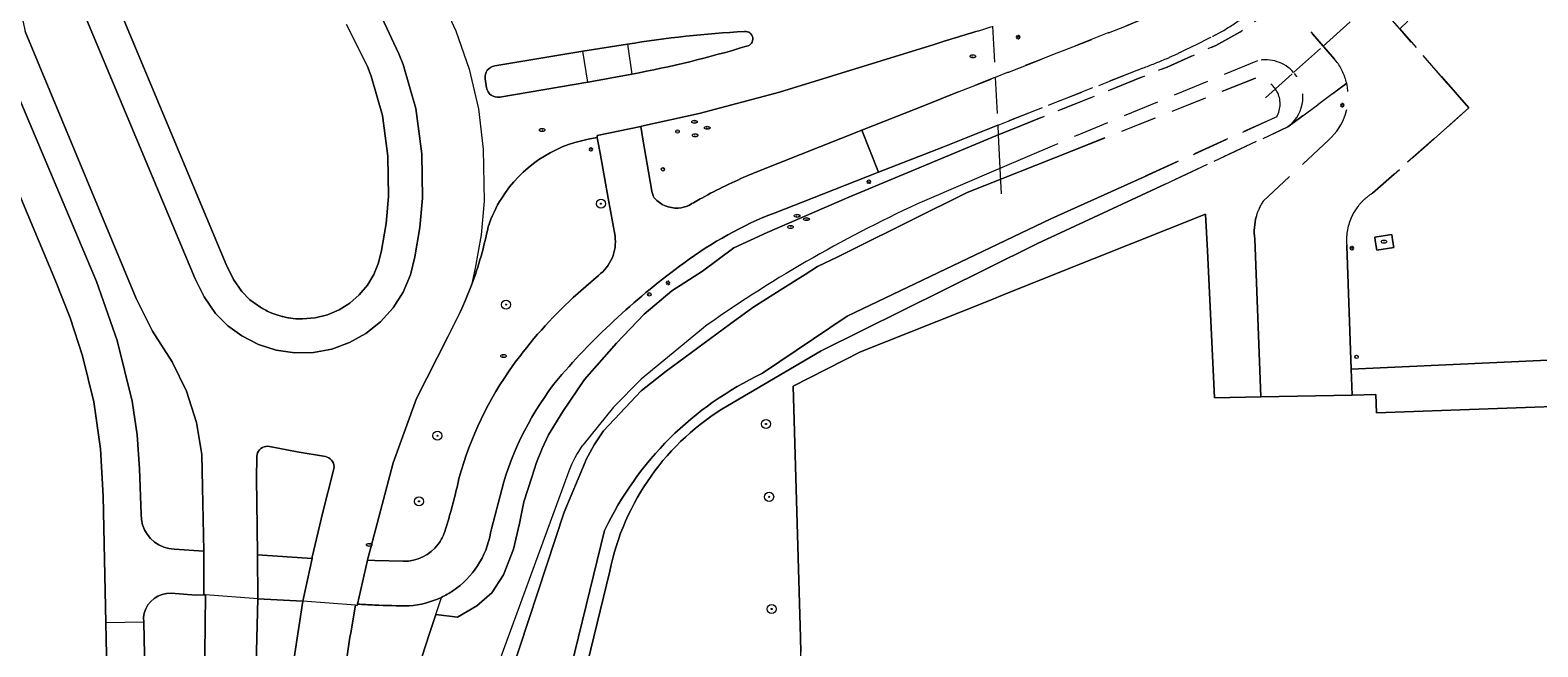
# Model space of a CAD drawing. Header units: metres. Extents: x 92650 to 117222, y 425801 to 461092.
# Tile 42 of 146: x 114826 to 114959, y 426460 to 426515. Entities that reach past the tile are written whole.
import ezdxf
from ezdxf.enums import TextEntityAlignment as Align

# ---------------------------------------------------------------- set-up
doc = ezdxf.new("R2010")
doc.units = ezdxf.units.M
doc.linetypes.add('DASHED', pattern=[19.05, 12.7, -6.35])
doc.layers.get('0').update_dxf_attribs({"color": 253, "linetype": 'CONTINUOUS', "lineweight": 15})
for name, color, linetype, lineweight in [('B-WE-GR-BOOM-S', 253, 'CONTINUOUS', 15), ('B-WE-IE-MEUBILAIR-S', 253, 'CONTINUOUS', 15), ('B-WE-KW-KUNSTWERK_DUIKER-G', 253, 'CONTINUOUS', 15), ('B-WE-OG-BEBOUWING_LAGE TRAFO-GV', 253, 'CONTINUOUS', 15), ('B-WE-OG-TERREIN_BEGROEID-GV', 253, 'CONTINUOUS', 15), ('B-WE-OG-TERREIN_ERF-GV', 253, 'CONTINUOUS', 15), ('B-WE-OG-TERREIN_OEVER-GV', 253, 'CONTINUOUS', 15), ('B-WE-OG-WATER-GV', 253, 'CONTINUOUS', 15), ('B-WE-OG-WEG-GV', 253, 'CONTINUOUS', 15), ('B-WE-VH-GESLOTENVERHARDING-GV', 253, 'CONTINUOUS', 15), ('B-WE-VH-GESLOTENVERHARDING_ASFALT-GV', 253, 'CONTINUOUS', 15), ('B-WE-VH-OPENVERHARDING-GV', 253, 'CONTINUOUS', 15), ('B-WE-VH-OPENVERHARDING_BETONSTRAATSTEEN-GV', 253, 'CONTINUOUS', 15), ('B-WE-VH-OPENVERHARDING_TEGEL-GV', 253, 'CONTINUOUS', 15), ('V-WE-IE-MEUBILAIR-S', 252, 'DASHED', 15), ('V-WE-KW-KUNSTWERK_DUIKER-G', 252, 'DASHED', 15), ('V-WE-OG-TERREIN_BEGROEID-GV', 252, 'DASHED', 15), ('V-WE-OG-TERREIN_OEVER-GV', 252, 'DASHED', 15), ('V-WE-OG-WATER-GV', 252, 'DASHED', 15), ('V-WE-OG-WEG-GV', 252, 'DASHED', 15), ('V-WE-VH-GESLOTENVERHARDING-GV', 252, 'DASHED', 15), ('V-WE-VH-GESLOTENVERHARDING_ASFALT-GV', 252, 'DASHED', 15), ('V-WE-VH-OPENVERHARDING_BETONSTRAATSTEEN-GV', 252, 'DASHED', 15)]:
    doc.layers.add(name, color=color, linetype=linetype, lineweight=lineweight)
doc.styles.add('NLCS-ISO', font='NLCS-ISO.ttf')

# ---------------------------------------------------------------- blocks, each defined once
blk = doc.blocks.new('SIE-MEUBILAIR_PAAL_VERKEERSBORD-SO')
blk.add_circle((0, 0), 0.75)
at = {"style": 'NLCS-ISO'}
blk.add_text('vb', height=0.75, dxfattribs=at).set_placement((0, 0.07), align=Align.MIDDLE_CENTER)
blk = doc.blocks.new('SIE-MEUBILAIR_PAAL_LICHTMAST-SO')
for points in [[(-0.62, 0), (-1, 0)], [(-0.71, 0.71), (-0.44, 0.44)], [(0, 1), (0, 0.62)], [(0.44, 0.44), (0.71, 0.71)], [(1, 0), (0.62, 0)], [(-0.71, -0.71), (-0.44, -0.44)], [(0, -0.62), (0, -1)], [(0.44, -0.44), (0.71, -0.71)]]:
    blk.add_lwpolyline(points)
blk.add_circle((0, 0), 0.5)
blk = doc.blocks.new('SIE-MEUBILAIR_PAAL_AFSLUITPAAL-SO')
blk.add_circle((0, 0), 0.75)
at = {"style": 'NLCS-ISO'}
blk.add_text('af', height=0.75, dxfattribs=at).set_placement((0, 0.05), align=Align.MIDDLE_CENTER)
blk = doc.blocks.new('SIE-MEUBILAIR_PUT_GASPUT-SO')
blk.add_ellipse((0, 0), major_axis=(1.25, 0), ratio=0.54)
at = {"style": 'NLCS-ISO'}
blk.add_text('gas ', height=0.75, dxfattribs=at).set_placement((0.53, 0.16), align=Align.MIDDLE_CENTER)
blk = doc.blocks.new('SIE-MEUBILAIR_PUT_KOLK-SO')
blk.add_ellipse((0, 0), major_axis=(1.25, 0), ratio=0.54)
at = {"style": 'NLCS-ISO'}
blk.add_text('klk', height=0.75, dxfattribs=at).set_placement((0.03, 0), align=Align.MIDDLE_CENTER)
blk = doc.blocks.new('SGR-BOOM_GBKN-SO')
at = {"linetype": 'ByBlock', "lineweight": 18}
h = blk.add_hatch(color=0, dxfattribs=at)
h.dxf.hatch_style = 1
edge = h.paths.add_edge_path()
edge.add_arc((0, 0), 0.25, 0, 360)
at = {"color": 0, "linetype": 'ByBlock', "lineweight": 18}
for radius in [2, 0.25]:
    blk.add_circle((0, 0), radius, dxfattribs=at)
at = {"color": 0, "linetype": 'ByBlock', "lineweight": 18, "style": 'NLCS-ISO'}
blk.add_attdef('SOORT', (2.5, 0), '', height=1.5, dxfattribs=at)
blk = doc.blocks.new('SIE-MEUBILAIR_PUT_RIOOLPUT-SO')
blk.add_ellipse((0, 0), major_axis=(1.25, 0), ratio=0.54)
at = {"style": 'NLCS-ISO'}
blk.add_text('ri', height=0.75, dxfattribs=at).set_placement((-0.04, 0.07), align=Align.MIDDLE_CENTER)

msp = doc.modelspace()

# ---------------------------------------------------------------- linework, layer by layer
at = {"layer": 'B-WE-KW-KUNSTWERK_DUIKER-G', "transparency": 33554687, "flags": 128}
for points in [[(114911.214, 426506.43), (114911.215, 426506.407)], [(114911.215, 426506.407), (114911.258, 426505.575)], [(114911.258, 426505.575), (114911.412, 426502.61)], [(114911.412, 426502.61), (114911.527, 426500.384)]]:
    msp.add_lwpolyline(points, dxfattribs=at)
at = {"layer": 'B-WE-OG-BEBOUWING_LAGE TRAFO-GV', "transparency": 33554687, "flags": 128}
msp.add_lwpolyline([(114946.08, 426495.643), (114945.972, 426496.328), (114945.898, 426496.8), (114944.403, 426496.565), (114944.449, 426496.271), (114944.585, 426495.408)], close=True, dxfattribs=at)
at = {"layer": 'B-WE-OG-TERREIN_BEGROEID-GV', "transparency": 33554687, "flags": 128}
for points in [[(114833.816, 426516.796), (114843.292, 426494.143), (114843.939, 426492.825), (114844.658, 426491.772), (114845.382, 426491.053), (114846.333, 426490.359), (114846.396, 426490.323), (114846.479, 426490.275), (114846.535, 426490.243), (114846.774, 426490.116), (114846.911, 426490.049), (114847.117, 426489.954), (114847.305, 426489.875), (114847.409, 426489.834), (114847.655, 426489.744), (114847.826, 426489.686), (114848.039, 426489.623), (114848.186, 426489.584), (114848.271, 426489.563), (114848.612, 426489.487), (114848.716, 426489.467), (114848.781, 426489.455), (114848.998, 426489.422), (114849.195, 426489.398), (114849.423, 426489.376), (114849.617, 426489.365), (114849.777, 426489.358), (114850.02, 426489.356), (114851.127, 426489.452), (114852.204, 426489.721), (114853.227, 426490.154), (114854.169, 426490.743), (114855.007, 426491.472), (114855.72, 426492.323), (114856.292, 426493.275), (114856.707, 426494.306), (114856.956, 426495.388), (114857.374, 426497.751), (114857.59, 426500.141), (114857.536, 426503.689), (114857.043, 426507.263), (114856.05, 426510.732), (114855.724, 426511.579), (114853.899, 426515.286)], [(114824.111, 426511.094), (114831.876, 426492.641), (114833.711, 426487.458), (114835.011, 426482.115), (114835.446, 426479.151), (114835.675, 426476.164), (114835.821, 426472.169), (114835.843, 426471.701), (114835.938, 426471.242), (114836.104, 426470.803), (114836.336, 426470.397), (114836.63, 426470.031), (114836.977, 426469.716), (114837.37, 426469.46), (114837.797, 426469.269), (114838.25, 426469.146), (114838.716, 426469.097), (114841.318, 426468.921), (114841.222, 426474.534), (114841.147, 426477.411), (114840.666, 426480.248), (114839.788, 426482.989), (114838.531, 426485.578), (114836.806, 426488.293), (114835.362, 426491.168), (114825.609, 426514.672)], [(114950.268, 426510.707), (114952.7, 426507.93), (114948.511, 426504.229)], [(114835.073, 426343.766), (114834.807, 426354.542), (114834.772, 426358.992), (114834.146, 426393.11), (114832.689, 426462.588), (114832.455, 426473.763), (114832.239, 426477.933), (114831.632, 426482.065), (114830.641, 426486.122), (114829.55, 426489.455), (114828.267, 426492.718), (114821.272, 426509.317)], [(114877.527, 426496.652), (114876.919, 426500), (114876.204, 426503.943), (114875.981, 426505.171), (114875.947, 426505.34), (114875.16, 426505.174)], [(114925.951, 426501.231), (114918.816, 426497.905), (114914.705, 426495.988), (114910.166, 426493.742), (114895.664, 426486.563), (114887.42, 426481.711)], [(114893.211, 426483.431), (114899.136, 426486.464), (114910.277, 426490.906), (114912.141, 426491.649), (114919.711, 426494.667), (114929.516, 426498.577), (114929.671, 426495.351), (114930.293, 426482.411), (114934.368, 426482.493), (114933.844, 426496.401)], [(114941.941, 426495.854), (114941.947, 426495.794), (114942.342, 426484.945), (114967.976, 426486.111), (114967.912, 426487.388), (114967.68, 426489.009), (114967.349, 426493.981), (114967.226, 426497.379), (114967.232, 426497.522)], [(114873.849, 426491.235), (114876.06, 426493.189)], [(114864.893, 426492.337), (114864.337, 426490.938), (114863.932, 426490.02), (114862.804, 426487.781), (114860.045, 426482.34), (114857.986, 426476.697), (114856.024, 426469.227), (114855.737, 426468.138), (114855.734, 426468.125), (114855.731, 426468.111)], [(114972.254, 426411.18), (114972.576, 426411.486), (114970.631, 426412.705), (114967.463, 426412.636), (114967.524, 426411.324), (114919.089, 426383.246), (114896.438, 426382.251), (114895.824, 426400.562), (114893.997, 426456.343), (114893.89, 426460.016), (114893.853, 426461.302), (114893.211, 426483.431)], [(114862.506, 426470.554), (114862.628, 426470.937)], [(114861.966, 426469.531), (114862.06, 426469.663)], [(114855.731, 426468.111), (114856.372, 426468.093), (114858.883, 426468.021)], [(114877.056, 426467.15), (114873.983, 426454.504), (114871.985, 426446.282)], [(114841.393, 426457.295), (114841.471, 426465.079), (114841.34, 426465.08), (114840.634, 426465.037), (114838.45, 426465.199), (114838.052, 426465.188), (114837.661, 426465.109), (114837.29, 426464.963), (114836.95, 426464.755), (114836.651, 426464.492), (114836.402, 426464.181), (114836.211, 426463.831), (114836.083, 426463.453), (114836.022, 426463.059), (114836.031, 426462.661), (114838.076, 426364.398)]]:
    msp.add_lwpolyline(points, dxfattribs=at)
at = {"layer": 'B-WE-OG-TERREIN_BEGROEID-GV', "transparency": 33554687}
for points in [[(114875.16, 426505.174, 0.2093588), (114867.547, 426500)], [(114867.547, 426500, 0.0609938), (114866.359, 426497.471)], [(114933.844, 426496.401, -0.1024644), (114933.983, 426498.398, -0.1024644)], [(114866.359, 426497.471, -0.0402202), (114864.893, 426492.337)], [(114876.06, 426493.189, 0.2710713), (114877.527, 426496.652)], [(114868.533, 426485.258, -0.0498541), (114873.849, 426491.235)], [(114863.804, 426475.405, -0.0869658), (114868.533, 426485.258)], [(114887.42, 426481.711, 0.2112367), (114877.056, 426467.15)], [(114862.628, 426470.937, 0.0230908), (114863.804, 426475.405)], [(114862.06, 426469.663, 0.0659838), (114862.506, 426470.554)], [(114858.883, 426468.021, 0.2419133), (114861.966, 426469.531)]]:
    msp.add_lwpolyline(points, format="xyb", dxfattribs=at)
at = {"layer": 'B-WE-OG-TERREIN_BEGROEID-GV', "transparency": 33554687, "flags": 128}
msp.add_lwpolyline([(114944.403, 426496.565), (114945.898, 426496.8), (114945.972, 426496.328), (114946.08, 426495.643), (114944.585, 426495.408), (114944.449, 426496.271)], close=True, dxfattribs=at)
at = {"layer": 'B-WE-OG-TERREIN_ERF-GV', "transparency": 33554687, "flags": 128}
msp.add_lwpolyline([(114965.762, 426448.971), (114964.23, 426481.795), (114944.569, 426481.092), (114944.493, 426482.698), (114942.425, 426482.656), (114934.368, 426482.493), (114930.293, 426482.411), (114929.671, 426495.351), (114929.516, 426498.577), (114919.711, 426494.667), (114912.141, 426491.649), (114910.277, 426490.906), (114899.136, 426486.464), (114893.211, 426483.431), (114893.853, 426461.302), (114893.89, 426460.016)], dxfattribs=at)
at = {"layer": 'B-WE-OG-TERREIN_OEVER-GV', "transparency": 33554687, "flags": 128}
for points in [[(114912.372, 426506.022), (114911.258, 426505.575), (114911.11, 426505.516), (114911.046, 426505.49), (114898.096, 426500.075), (114890.922, 426496.962), (114887.989, 426495.608), (114885.236, 426493.578), (114882.529, 426491.818), (114880.092, 426489.787), (114877.656, 426487.233), (114874.848, 426484.024), (114872.923, 426481.217), (114871.669, 426479.154), (114871.115, 426477.938), (114870.615, 426476.715), (114870.195, 426475.431), (114869.482, 426473.251), (114869.123, 426471.342), (114868.574, 426469.1), (114867.705, 426466.821), (114866.673, 426465.246), (114865.364, 426464.09), (114863.65, 426463.088), (114861.747, 426463.338), (114861.195, 426461.653), (114859.481, 426456.41)], [(114916.213, 426504.667), (114911.412, 426502.61), (114911.242, 426502.537), (114904.782, 426499.769)], [(114867.59, 426455.759), (114873.054, 426472.334), (114874.891, 426476.757), (114874.978, 426476.975), (114875.698, 426478.272), (114876.522, 426479.51), (114878.414, 426481.525), (114879.819, 426483.02), (114882.018, 426484.753), (114887.592, 426488.858), (114889.649, 426490.373), (114892.052, 426491.888), (114894.249, 426493.273), (114895.346, 426493.965), (114897.066, 426494.804), (114898.498, 426495.502), (114908.511, 426500.493), (114917.713, 426504.137)], [(114887.42, 426481.711), (114895.664, 426486.563), (114910.166, 426493.742), (114914.705, 426495.988), (114918.816, 426497.905), (114925.951, 426501.231)], [(114924.1, 426501.884), (114915.896, 426498.173), (114897.963, 426489.6), (114890.501, 426484.571)], [(114885.643, 426488.832), (114879.82, 426484.063), (114877.383, 426481.594), (114874.698, 426478.231)], [(114866.176, 426456.037), (114873.495, 426475.978)], [(114876.603, 426470.741), (114872.699, 426454.756), (114873.983, 426454.504), (114877.056, 426467.15)]]:
    msp.add_lwpolyline(points, dxfattribs=at)
at = {"layer": 'B-WE-OG-TERREIN_OEVER-GV', "transparency": 33554687}
for points in [[(114904.782, 426499.769, 0.0469669), (114885.643, 426488.832)], [(114890.501, 426484.571, 0.1726775), (114876.603, 426470.741)], [(114877.056, 426467.15, -0.2112367), (114887.42, 426481.711)], [(114873.495, 426475.978, -0.0699005), (114874.698, 426478.231)]]:
    msp.add_lwpolyline(points, format="xyb", dxfattribs=at)
at = {"layer": 'B-WE-OG-WATER-GV', "transparency": 33554687, "flags": 128}
for points in [[(114917.713, 426504.137), (114908.511, 426500.493), (114898.498, 426495.502), (114897.066, 426494.804), (114895.346, 426493.965), (114894.249, 426493.273), (114892.052, 426491.888), (114889.649, 426490.373), (114887.592, 426488.858), (114882.018, 426484.753), (114879.819, 426483.02), (114878.414, 426481.525), (114876.522, 426479.51), (114875.698, 426478.272), (114874.978, 426476.975), (114874.891, 426476.757), (114873.054, 426472.334), (114867.59, 426455.759)], [(114890.501, 426484.571), (114897.963, 426489.6), (114915.896, 426498.173), (114924.1, 426501.884)], [(114867.59, 426455.759), (114872.699, 426454.756), (114876.603, 426470.741)]]:
    msp.add_lwpolyline(points, dxfattribs=at)
at = {"layer": 'B-WE-OG-WATER-GV', "transparency": 33554687}
msp.add_lwpolyline([(114876.603, 426470.741, -0.1726775), (114890.501, 426484.571)], format="xyb", dxfattribs=at)
at = {"layer": 'B-WE-OG-WEG-GV', "transparency": 33554687}
for points in [[(114909.281, 426514.655, -0.0036876), (114906.576, 426513.836)], [(114885.163, 426500, -0.0266567), (114889.419, 426502.061)], [(114889.419, 426502.061, -0.0052233), (114890.142, 426502.357)], [(114880.737, 426500.785, 0.0820984), (114880.972, 426500.015)], [(114880.985, 426500, 0.2289934), (114883.097, 426499.121)], [(114884.014, 426499.343, -0.0077781), (114885.163, 426500)], [(114883.097, 426499.121, 0.0902081), (114884.014, 426499.343)], [(114891.612, 426498.709, 0.0690337), (114883.583, 426494.269)], [(114883.583, 426494.269, 0.058341), (114872.547, 426484.119)], [(114872.547, 426484.119, 0.1026346), (114867.553, 426474.354)], [(114866.571, 426470.522, -0.2032271), (114863.249, 426465.418)], [(114863.249, 426465.418, -0.0375542), (114862.239, 426464.842)], [(114856.338, 426464.163, -0.0060385), (114854.843, 426464.25)], [(114859.394, 426464.103, -0.0124683), (114856.338, 426464.163)], [(114862.239, 426464.842, -0.0951357), (114859.394, 426464.103)]]:
    msp.add_lwpolyline(points, format="xyb", dxfattribs=at)
at = {"layer": 'B-WE-OG-WEG-GV', "transparency": 33554687, "flags": 128}
for points in [[(114906.576, 426513.836), (114905.617, 426513.522), (114892.002, 426509.337), (114884.922, 426507.438), (114879.846, 426506.317), (114879.785, 426506.304), (114879.979, 426505.18), (114880.737, 426500.785)], [(114890.142, 426502.357), (114899.245, 426505.967), (114904.911, 426508.214), (114907.686, 426509.313)], [(114861.747, 426463.338), (114863.65, 426463.088), (114865.364, 426464.09), (114866.673, 426465.246), (114867.705, 426466.821), (114868.574, 426469.1), (114869.123, 426471.342), (114869.482, 426473.251), (114870.195, 426475.431), (114870.615, 426476.715), (114871.115, 426477.938), (114871.669, 426479.154), (114872.923, 426481.217), (114874.848, 426484.024), (114877.656, 426487.233), (114880.092, 426489.787), (114882.529, 426491.818), (114885.236, 426493.578), (114887.989, 426495.608), (114890.922, 426496.962), (114898.096, 426500.075), (114911.046, 426505.49), (114911.11, 426505.516), (114911.258, 426505.575), (114912.372, 426506.022)], [(114911.246, 426506.419), (114911.215, 426506.407), (114911.073, 426506.351), (114906.383, 426504.495), (114900.71, 426502.273), (114894.908, 426500), (114891.612, 426498.709)], [(114880.972, 426500.015), (114880.985, 426500)], [(114867.553, 426474.354), (114866.664, 426470.886), (114866.571, 426470.522)], [(114854.843, 426464.25), (114854.816, 426464.134), (114854.687, 426464.162), (114854.253, 426461.733), (114854.183, 426461.342), (114853.683, 426457.846), (114853.031, 426451.985), (114852.749, 426446.96), (114852.537, 426441.638), (114852.473, 426435.885), (114852.484, 426430.052), (114852.58, 426424.826), (114852.688, 426419.189), (114852.898, 426408.786), (114853.159, 426395.816), (114853.866, 426360.792), (114853.87, 426359.108), (114853.899, 426357.642), (114853.997, 426354.408), (114854.226, 426344.232), (114854.226, 426344.22), (114854.544, 426329.965), (114854.812, 426317.97), (114857.389, 426318.037)], [(114856.786, 426367.793), (114856.164, 426394.38), (114855.449, 426424.932), (114855.293, 426431.615), (114855.189, 426436.027), (114855.389, 426437.97), (114855.554, 426439.577), (114856.506, 426444.51), (114858.248, 426451.612), (114859.481, 426456.41), (114861.195, 426461.653), (114861.747, 426463.338), (114862.239, 426464.842)]]:
    msp.add_lwpolyline(points, dxfattribs=at)
msp.add_lwpolyline([(114944.569, 426481.092), (114964.23, 426481.795), (114965.762, 426448.971), (114967.29, 426416.32), (114967.302, 426416.061), (114970.18, 426416.093), (114971.237, 426417.285), (114969.764, 426450.57), (114967.976, 426486.111), (114942.342, 426484.945), (114942.425, 426482.656), (114944.493, 426482.698)], close=True, dxfattribs=at)
at = {"layer": 'B-WE-VH-GESLOTENVERHARDING-GV', "transparency": 33554687, "flags": 128}
for points in [[(114860.064, 426521.286), (114861.955, 426518.099), (114863.517, 426514.738), (114864.686, 426511.35), (114865.492, 426507.854), (114865.924, 426504.294), (114865.991, 426499.741), (114865.727, 426496.768), (114865.223, 426493.826), (114864.893, 426492.337)], [(114825.152, 426516.851), (114825.193, 426516.536), (114825.609, 426514.672), (114835.362, 426491.168), (114836.806, 426488.293), (114838.531, 426485.578), (114839.788, 426482.989), (114840.666, 426480.248), (114841.147, 426477.411), (114841.222, 426474.534), (114841.318, 426468.921), (114841.34, 426465.08), (114841.471, 426465.079)], [(114857, 426515.893), (114858.504, 426512.705), (114858.868, 426511.76), (114859.976, 426507.891), (114860.528, 426503.905), (114860.587, 426500), (114860.354, 426497.405), (114859.907, 426494.838), (114859.515, 426493.237), (114858.867, 426491.722), (114857.98, 426490.333), (114856.879, 426489.106), (114855.593, 426488.076), (114854.155, 426487.27), (114852.606, 426486.709), (114850.985, 426486.408), (114849.338, 426486.375), (114847.707, 426486.612), (114846.136, 426487.111), (114844.668, 426487.86), (114843.429, 426488.764), (114842.341, 426489.845), (114841.341, 426491.31), (114840.559, 426492.901), (114831.036, 426515.667)], [(114866.929, 426511.647), (114874.688, 426512.92), (114878.609, 426513.548)], [(114875.16, 426505.174), (114875.947, 426505.34), (114875.941, 426505.507), (114879.785, 426506.304), (114879.846, 426506.317), (114884.922, 426507.438), (114892.002, 426509.337), (114905.617, 426513.522), (114906.576, 426513.836)], [(114866.219, 426509.704), (114866.093, 426510.512)], [(114879.016, 426510.913), (114878.997, 426510.909), (114875.163, 426510.2), (114875.141, 426510.196), (114867.37, 426508.898)], [(114854.687, 426464.162), (114854.816, 426464.134), (114854.843, 426464.25), (114855.731, 426468.111), (114855.734, 426468.125), (114855.737, 426468.138), (114856.024, 426469.227), (114857.986, 426476.697), (114860.045, 426482.34), (114862.804, 426487.781), (114863.932, 426490.02), (114864.337, 426490.938), (114864.893, 426492.337)], [(114846.075, 426464.72), (114846.052, 426468.601), (114846.052, 426468.674), (114846.006, 426473.233), (114845.952, 426475.256), (114845.992, 426477.266), (114846.013, 426477.423), (114846.061, 426477.575), (114846.135, 426477.716), (114846.231, 426477.842), (114846.348, 426477.95), (114846.481, 426478.036), (114846.628, 426478.098), (114846.783, 426478.134), (114846.941, 426478.143), (114847.099, 426478.125), (114849.557, 426477.648), (114852.027, 426477.236), (114852.179, 426477.193), (114852.322, 426477.126), (114852.452, 426477.035), (114852.564, 426476.924), (114852.657, 426476.796), (114852.727, 426476.654), (114852.772, 426476.502), (114852.791, 426476.345), (114852.783, 426476.187), (114852.749, 426476.032), (114851.765, 426472.221), (114850.873, 426468.39), (114850.849, 426468.276), (114850.051, 426464.515)], [(114853.683, 426457.846), (114854.183, 426461.342), (114854.253, 426461.733), (114854.687, 426464.162), (114850.051, 426464.515), (114848.888, 426457.036)]]:
    msp.add_lwpolyline(points, dxfattribs=at)
at = {"layer": 'B-WE-VH-GESLOTENVERHARDING-GV', "transparency": 33554687}
for points in [[(114878.609, 426513.548, -0.0279675), (114888.925, 426514.666)], [(114888.925, 426514.666, -0.9852638), (114889.11, 426513.374)], [(114906.576, 426513.836, 0.0036876), (114909.281, 426514.655, 0.0036876)], [(114889.11, 426513.374, -0.027033), (114879.016, 426510.913)], [(114866.093, 426510.512, -0.4084885), (114866.929, 426511.647)], [(114867.37, 426508.898, -0.4165695), (114866.219, 426509.704)], [(114867.547, 426500, -0.2093588), (114875.16, 426505.174)], [(114866.359, 426497.471, -0.0609938), (114867.547, 426500)], [(114864.893, 426492.337, 0.0402202), (114866.359, 426497.471)]]:
    msp.add_lwpolyline(points, format="xyb", dxfattribs=at)
at = {"layer": 'B-WE-VH-GESLOTENVERHARDING-GV', "transparency": 33554687, "flags": 128}
msp.add_lwpolyline([(114846.075, 426464.72), (114841.471, 426465.079), (114841.393, 426457.295), (114841.167, 426450.306), (114840.536, 426436.805), (114840.052, 426421.637), (114840.13, 426410.839), (114841.195, 426359.597), (114841.514, 426351.125), (114841.584, 426337.88), (114842.078, 426316.743), (114849.332, 426316.813), (114848.507, 426360.287), (114847.873, 426383.477), (114844.841, 426416.372), (114844.682, 426418.872), (114844.629, 426421.377), (114844.912, 426430.253), (114845.65, 426447.365)], close=True, dxfattribs=at)
at = {"layer": 'B-WE-VH-GESLOTENVERHARDING_ASFALT-GV', "transparency": 33554687, "flags": 128}
msp.add_lwpolyline([(114907.686, 426509.313), (114904.911, 426508.214), (114899.245, 426505.967), (114900.71, 426502.273), (114906.383, 426504.495), (114911.073, 426506.351), (114911.215, 426506.407), (114911.246, 426506.419)], dxfattribs=at)
at = {"layer": 'B-WE-VH-OPENVERHARDING-GV', "transparency": 33554687, "flags": 128}
for points in [[(114853.899, 426515.286), (114855.724, 426511.579), (114856.05, 426510.732), (114857.043, 426507.263), (114857.536, 426503.689), (114857.59, 426500.141), (114857.374, 426497.751), (114856.956, 426495.388), (114856.707, 426494.306), (114856.292, 426493.275), (114855.72, 426492.323), (114855.007, 426491.472), (114854.169, 426490.743), (114853.227, 426490.154), (114852.204, 426489.721), (114851.127, 426489.452), (114850.02, 426489.356), (114849.777, 426489.358), (114849.617, 426489.365), (114849.423, 426489.376), (114849.195, 426489.398), (114848.998, 426489.422), (114848.781, 426489.455), (114848.716, 426489.467), (114848.612, 426489.487), (114848.271, 426489.563), (114848.186, 426489.584), (114848.039, 426489.623), (114847.826, 426489.686), (114847.655, 426489.744), (114847.409, 426489.834), (114847.305, 426489.875), (114847.117, 426489.954), (114846.911, 426490.049), (114846.774, 426490.116), (114846.535, 426490.243), (114846.479, 426490.275), (114846.396, 426490.323), (114846.333, 426490.359), (114845.382, 426491.053), (114844.658, 426491.772), (114843.939, 426492.825), (114843.292, 426494.143), (114833.816, 426516.796)], [(114831.036, 426515.667), (114840.559, 426492.901), (114841.341, 426491.31), (114842.341, 426489.845), (114843.429, 426488.764), (114844.668, 426487.86), (114846.136, 426487.111), (114847.707, 426486.612), (114849.338, 426486.375), (114850.985, 426486.408), (114852.606, 426486.709), (114854.155, 426487.27), (114855.593, 426488.076), (114856.879, 426489.106), (114857.98, 426490.333), (114858.867, 426491.722), (114859.515, 426493.237), (114859.907, 426494.838), (114860.354, 426497.405), (114860.587, 426500), (114860.528, 426503.905), (114859.976, 426507.891), (114858.868, 426511.76), (114858.504, 426512.705), (114857, 426515.893)]]:
    msp.add_lwpolyline(points, dxfattribs=at)
at = {"layer": 'B-WE-VH-OPENVERHARDING_BETONSTRAATSTEEN-GV', "transparency": 33554687}
for points in [[(114888.925, 426514.666, 0.0279675), (114878.609, 426513.548)], [(114889.11, 426513.374, 0.9852638), (114888.925, 426514.666)], [(114879.016, 426510.913, 0.027033), (114889.11, 426513.374)], [(114866.929, 426511.647, 0.4084885), (114866.093, 426510.512)], [(114866.219, 426509.704, 0.4165695), (114867.37, 426508.898)], [(114933.983, 426498.398, 0.1024644), (114933.844, 426496.401)]]:
    msp.add_lwpolyline(points, format="xyb", dxfattribs=at)
at = {"layer": 'B-WE-VH-OPENVERHARDING_BETONSTRAATSTEEN-GV', "transparency": 33554687, "flags": 128}
for points in [[(114867.37, 426508.898), (114875.141, 426510.196), (114874.688, 426512.92), (114866.929, 426511.647)], [(114878.609, 426513.548), (114874.688, 426512.92)], [(114878.609, 426513.548), (114878.997, 426510.909)], [(114866.093, 426510.512), (114866.219, 426509.704)], [(114875.141, 426510.196), (114875.163, 426510.2), (114878.997, 426510.909)], [(114878.997, 426510.909), (114879.016, 426510.913)], [(114948.511, 426504.229), (114952.7, 426507.93), (114950.268, 426510.707)], [(114933.844, 426496.401), (114934.368, 426482.493), (114942.425, 426482.656), (114942.342, 426484.945), (114941.947, 426495.794), (114941.941, 426495.854)]]:
    msp.add_lwpolyline(points, dxfattribs=at)
for points in [[(114852.564, 426476.924), (114852.452, 426477.035), (114852.322, 426477.126), (114852.179, 426477.193), (114852.027, 426477.236), (114849.557, 426477.648), (114847.099, 426478.125), (114846.941, 426478.143), (114846.783, 426478.134), (114846.628, 426478.098), (114846.481, 426478.036), (114846.348, 426477.95), (114846.231, 426477.842), (114846.135, 426477.716), (114846.061, 426477.575), (114846.013, 426477.423), (114845.992, 426477.266), (114845.952, 426475.256), (114846.006, 426473.233), (114846.052, 426468.674), (114846.052, 426468.601), (114850.849, 426468.276), (114850.873, 426468.39), (114851.765, 426472.221), (114852.749, 426476.032), (114852.783, 426476.187), (114852.791, 426476.345), (114852.772, 426476.502), (114852.727, 426476.654), (114852.657, 426476.796)], [(114850.051, 426464.515), (114846.075, 426464.72), (114845.65, 426447.365), (114844.912, 426430.253), (114844.629, 426421.377), (114844.682, 426418.872), (114844.841, 426416.372), (114847.873, 426383.477), (114848.507, 426360.287), (114849.332, 426316.813), (114849.787, 426316.827), (114850.252, 426316.841), (114849.431, 426360.374), (114847.884, 426427.512), (114847.931, 426442.484), (114848.224, 426449.497), (114848.888, 426457.036)]]:
    msp.add_lwpolyline(points, close=True, dxfattribs=at)
at = {"layer": 'B-WE-VH-OPENVERHARDING_TEGEL-GV', "transparency": 33554687, "flags": 128}
for points in [[(114815.173, 426517.523), (114815.405, 426517.327), (114815.709, 426517.063), (114816, 426516.799), (114818.107, 426514.564), (114819.876, 426512.053), (114821.272, 426509.317), (114828.267, 426492.718), (114829.55, 426489.455), (114830.641, 426486.122), (114831.632, 426482.065), (114832.239, 426477.933), (114832.455, 426473.763), (114832.689, 426462.588)], [(114836.031, 426462.661), (114836.022, 426463.059), (114836.083, 426463.453), (114836.211, 426463.831), (114836.402, 426464.181), (114836.651, 426464.492), (114836.95, 426464.755), (114837.29, 426464.963), (114837.661, 426465.109), (114838.052, 426465.188), (114838.45, 426465.199), (114840.634, 426465.037), (114841.34, 426465.08), (114841.318, 426468.921), (114838.716, 426469.097), (114838.25, 426469.146), (114837.797, 426469.269), (114837.37, 426469.46), (114836.977, 426469.716), (114836.63, 426470.031), (114836.336, 426470.397), (114836.104, 426470.803), (114835.938, 426471.242), (114835.843, 426471.701), (114835.821, 426472.169), (114835.675, 426476.164), (114835.446, 426479.151), (114835.011, 426482.115), (114833.711, 426487.458), (114831.876, 426492.641), (114824.111, 426511.094)], [(114880.737, 426500.785), (114879.979, 426505.18), (114879.785, 426506.304), (114875.941, 426505.507), (114875.947, 426505.34), (114875.981, 426505.171), (114876.204, 426503.943), (114876.919, 426500), (114877.527, 426496.652)], [(114891.612, 426498.709), (114894.908, 426500), (114900.71, 426502.273), (114899.245, 426505.967), (114890.142, 426502.357)], [(114880.985, 426500), (114880.972, 426500.015)], [(114876.06, 426493.189), (114873.849, 426491.235)], [(114866.571, 426470.522), (114866.664, 426470.886), (114867.553, 426474.354)], [(114862.628, 426470.937), (114862.506, 426470.554)], [(114862.06, 426469.663), (114861.966, 426469.531)], [(114858.883, 426468.021), (114856.372, 426468.093), (114855.731, 426468.111), (114854.843, 426464.25)]]:
    msp.add_lwpolyline(points, dxfattribs=at)
at = {"layer": 'B-WE-VH-OPENVERHARDING_TEGEL-GV', "transparency": 33554687}
for points in [[(114889.419, 426502.061, 0.0266567), (114885.163, 426500)], [(114890.142, 426502.357, 0.0052233), (114889.419, 426502.061)], [(114880.972, 426500.015, -0.0820984), (114880.737, 426500.785)], [(114883.097, 426499.121, -0.2289934), (114880.985, 426500)], [(114885.163, 426500, 0.0077781), (114884.014, 426499.343)], [(114884.014, 426499.343, -0.0902081), (114883.097, 426499.121)], [(114883.583, 426494.269, -0.0690337), (114891.612, 426498.709)], [(114877.527, 426496.652, -0.2710713), (114876.06, 426493.189)], [(114872.547, 426484.119, -0.058341), (114883.583, 426494.269)], [(114873.849, 426491.235, 0.0498541), (114868.533, 426485.258)], [(114868.533, 426485.258, 0.0869658), (114863.804, 426475.405)], [(114867.553, 426474.354, -0.1026346), (114872.547, 426484.119)], [(114863.804, 426475.405, -0.0230908), (114862.628, 426470.937)], [(114862.506, 426470.554, -0.0659838), (114862.06, 426469.663)], [(114863.249, 426465.418, 0.2032271), (114866.571, 426470.522)], [(114861.966, 426469.531, -0.2419133), (114858.883, 426468.021)], [(114862.239, 426464.842, 0.0375542), (114863.249, 426465.418)], [(114854.843, 426464.25, 0.0060385), (114856.338, 426464.163)], [(114856.338, 426464.163, 0.0124683), (114859.394, 426464.103)], [(114859.394, 426464.103, 0.0951357), (114862.239, 426464.842)]]:
    msp.add_lwpolyline(points, format="xyb", dxfattribs=at)
at = {"layer": 'B-WE-VH-OPENVERHARDING_TEGEL-GV', "transparency": 33554687, "flags": 128}
for points in [[(114850.051, 426464.515), (114850.849, 426468.276), (114846.052, 426468.601), (114846.075, 426464.72)], [(114838.076, 426364.398), (114836.031, 426462.661), (114832.689, 426462.588), (114834.146, 426393.11), (114834.772, 426358.992), (114838.26, 426359.32)]]:
    msp.add_lwpolyline(points, close=True, dxfattribs=at)
at = {"layer": 'V-WE-KW-KUNSTWERK_DUIKER-G', "ltscale": 0.25, "transparency": 33554687, "flags": 128}
for points in [[(114939.864, 426513.387), (114944.376, 426517.435)], [(114910.764, 426515.123), (114910.997, 426510.622)], [(114937.264, 426511.056), (114939.864, 426513.387)], [(114910.997, 426510.622), (114911.215, 426506.407)], [(114934.785, 426508.832), (114937.264, 426511.056)]]:
    msp.add_lwpolyline(points, dxfattribs=at)
at = {"layer": 'V-WE-OG-TERREIN_BEGROEID-GV', "ltscale": 0.25, "transparency": 33554687, "flags": 128}
for points in [[(114950.735, 426518.893), (114946.6, 426514.896), (114952.7, 426507.93), (114944.204, 426500.425)], [(114941.936, 426510.106), (114936.874, 426506.362), (114936.748, 426506.264), (114925.951, 426501.231)], [(114934.58, 426499.729), (114940.355, 426505.116)], [(114941.941, 426495.854), (114941.947, 426495.794), (114941.955, 426495.585)]]:
    msp.add_lwpolyline(points, dxfattribs=at)
at = {"layer": 'V-WE-OG-TERREIN_BEGROEID-GV', "ltscale": 0.25, "transparency": 33554687}
for points in [[(114940.355, 426505.116, 0.2742302), (114941.936, 426510.106)], [(114933.983, 426498.398, -0.0743249), (114934.58, 426499.729)], [(114943.626, 426500, 0.0555091), (114942.891, 426499.215)], [(114944.204, 426500.425, 0.0367936), (114943.626, 426500)], [(114942.891, 426499.215, 0.1302603), (114941.959, 426496.904)], [(114941.959, 426496.904, 0.03729), (114941.922, 426496.175)], [(114941.922, 426496.175, 0.0149723), (114941.941, 426495.854)]]:
    msp.add_lwpolyline(points, format="xyb", dxfattribs=at)
at = {"layer": 'V-WE-OG-TERREIN_OEVER-GV', "ltscale": 0.25, "transparency": 33554687, "flags": 128}
for points in [[(114936.253, 426517.556), (114934.916, 426516.319), (114932.525, 426514.605), (114930.404, 426513.431), (114926.117, 426511.536), (114912.372, 426506.022)], [(114941.017, 426512.056), (114939.933, 426513.308), (114939.864, 426513.387), (114936.253, 426517.556)], [(114934.087, 426512.089), (114918.266, 426505.546), (114916.213, 426504.667)], [(114917.713, 426504.137), (114933.907, 426510.551)], [(114936.874, 426506.362), (114941.936, 426510.106)], [(114935.771, 426507.164), (114924.1, 426501.884)], [(114925.951, 426501.231), (114936.748, 426506.264), (114936.874, 426506.362)]]:
    msp.add_lwpolyline(points, dxfattribs=at)
at = {"layer": 'V-WE-OG-TERREIN_OEVER-GV', "ltscale": 0.25, "transparency": 33554687}
for points in [[(114937.264, 426511.056, 0.2745096), (114934.087, 426512.089)], [(114941.936, 426510.106, 0.1062418), (114941.017, 426512.056)], [(114933.907, 426510.551, -0.5650582), (114935.771, 426507.164)], [(114936.874, 426506.362, 0.4139218), (114937.341, 426510.964)]]:
    msp.add_lwpolyline(points, format="xyb", dxfattribs=at)
at = {"layer": 'V-WE-OG-WATER-GV', "ltscale": 0.25, "transparency": 33554687, "flags": 128}
for points in [[(114933.907, 426510.551), (114917.713, 426504.137)], [(114924.1, 426501.884), (114935.771, 426507.164)]]:
    msp.add_lwpolyline(points, dxfattribs=at)
at = {"layer": 'V-WE-OG-WATER-GV', "ltscale": 0.25, "transparency": 33554687}
msp.add_lwpolyline([(114935.771, 426507.164, 0.5650582), (114933.907, 426510.551)], format="xyb", dxfattribs=at)
at = {"layer": 'V-WE-OG-WEG-GV', "ltscale": 0.25, "transparency": 33554687, "flags": 128}
for points in [[(114912.372, 426506.022), (114926.117, 426511.536), (114930.404, 426513.431), (114932.525, 426514.605), (114934.916, 426516.319), (114936.253, 426517.556), (114935.788, 426518.093), (114935.66, 426518.238)], [(114907.686, 426509.313), (114910.886, 426510.579), (114910.997, 426510.622), (114914.867, 426512.154), (114922.562, 426515.178), (114925.417, 426516.371)], [(114923.999, 426511.445), (114923.997, 426511.444), (114916.334, 426508.433), (114911.246, 426506.419)]]:
    msp.add_lwpolyline(points, dxfattribs=at)
at = {"layer": 'V-WE-OG-WEG-GV', "ltscale": 0.25, "transparency": 33554687}
for points in [[(114932.578, 426515.727, -0.0287256), (114930.754, 426514.565)], [(114910.686, 426515.098, -0.0019218), (114909.281, 426514.655, -0.0019218)], [(114930.113, 426514.226, -0.0025879), (114927.166, 426512.774)], [(114930.754, 426514.565, -0.0104678), (114930.113, 426514.226)], [(114927.166, 426512.774, -0.0143452), (114926.057, 426512.272)], [(114926.057, 426512.272, -0.0077845), (114923.999, 426511.445)]]:
    msp.add_lwpolyline(points, format="xyb", dxfattribs=at)
at = {"layer": 'V-WE-VH-GESLOTENVERHARDING-GV', "transparency": 33554687}
msp.add_lwpolyline([(114909.281, 426514.655, 0.0019218), (114910.686, 426515.098)], format="xyb", dxfattribs=at)
at = {"layer": 'V-WE-VH-GESLOTENVERHARDING_ASFALT-GV', "ltscale": 0.25, "transparency": 33554687, "flags": 128}
for points in [[(114925.417, 426516.371), (114922.562, 426515.178), (114914.867, 426512.154), (114910.997, 426510.622), (114910.886, 426510.579), (114907.686, 426509.313)], [(114911.246, 426506.419), (114916.334, 426508.433), (114923.997, 426511.444), (114923.999, 426511.445)]]:
    msp.add_lwpolyline(points, dxfattribs=at)
at = {"layer": 'V-WE-VH-GESLOTENVERHARDING_ASFALT-GV', "ltscale": 0.25, "transparency": 33554687}
for points in [[(114930.754, 426514.565, 0.0287256), (114932.578, 426515.727)], [(114927.166, 426512.774, 0.0025879), (114930.113, 426514.226)], [(114930.113, 426514.226, 0.0104678), (114930.754, 426514.565)], [(114926.057, 426512.272, 0.0143452), (114927.166, 426512.774)], [(114923.999, 426511.445, 0.0077845), (114926.057, 426512.272)]]:
    msp.add_lwpolyline(points, format="xyb", dxfattribs=at)
at = {"layer": 'V-WE-VH-OPENVERHARDING_BETONSTRAATSTEEN-GV', "ltscale": 0.25, "transparency": 33554687, "flags": 128}
for points in [[(114944.204, 426500.425), (114952.7, 426507.93), (114946.6, 426514.896), (114944.429, 426517.374), (114944.376, 426517.435), (114940.638, 426521.704)], [(114935.66, 426518.238), (114935.788, 426518.093), (114936.253, 426517.556), (114939.864, 426513.387), (114939.933, 426513.308), (114941.017, 426512.056)], [(114940.355, 426505.116), (114934.58, 426499.729)], [(114941.955, 426495.585), (114941.947, 426495.794), (114941.941, 426495.854)]]:
    msp.add_lwpolyline(points, dxfattribs=at)
at = {"layer": 'V-WE-VH-OPENVERHARDING_BETONSTRAATSTEEN-GV', "ltscale": 0.25, "transparency": 33554687}
for points in [[(114941.017, 426512.056, -0.1062418), (114941.936, 426510.106)], [(114941.936, 426510.106, -0.2742302), (114940.355, 426505.116)], [(114934.58, 426499.729, 0.0743249), (114933.983, 426498.398, 0.0743249)], [(114942.891, 426499.215, -0.0555091), (114943.626, 426500)], [(114943.626, 426500, -0.0367936), (114944.204, 426500.425)], [(114941.959, 426496.904, -0.1302603), (114942.891, 426499.215)], [(114941.922, 426496.175, -0.03729), (114941.959, 426496.904)], [(114941.941, 426495.854, -0.0149723), (114941.922, 426496.175)]]:
    msp.add_lwpolyline(points, format="xyb", dxfattribs=at)

# ---------------------------------------------------------------- block references
at = {"layer": 'B-WE-GR-BOOM-S', "transparency": 33554687, "xscale": 0.2, "yscale": 0.2, "zscale": 0.2}
for p in [(114876.283, 426499.505), (114867.933, 426490.621), (114861.892, 426479.073), (114890.818, 426480.113), (114860.262, 426473.298), (114891.092, 426473.694), (114891.32, 426463.816)]:
    msp.add_blockref('SGR-BOOM_GBKN-SO', p, dxfattribs=at)
at = {"layer": 'B-WE-IE-MEUBILAIR-S', "transparency": 33554687, "xscale": 0.2, "yscale": 0.2, "zscale": 0.2}
for name, p in [('SIE-MEUBILAIR_PUT_KOLK-SO', (114909.028, 426512.477)), ('SIE-MEUBILAIR_PUT_KOLK-SO', (114871.105, 426505.989)), ('SIE-MEUBILAIR_PAAL_VERKEERSBORD-SO', (114883.024, 426505.863)), ('SIE-MEUBILAIR_PUT_GASPUT-SO', (114884.524, 426506.711)), ('SIE-MEUBILAIR_PUT_GASPUT-SO', (114885.64, 426506.189)), ('SIE-MEUBILAIR_PUT_GASPUT-SO', (114884.583, 426505.524)), ('SIE-MEUBILAIR_PAAL_LICHTMAST-SO', (114875.405, 426504.294)), ('SIE-MEUBILAIR_PAAL_VERKEERSBORD-SO', (114881.739, 426502.531)), ('SIE-MEUBILAIR_PAAL_LICHTMAST-SO', (114899.877, 426501.441)), ('SIE-MEUBILAIR_PUT_GASPUT-SO', (114893.556, 426498.436)), ('SIE-MEUBILAIR_PUT_GASPUT-SO', (114894.38, 426498.147)), ('SIE-MEUBILAIR_PUT_GASPUT-SO', (114892.967, 426497.457)), ('SIE-MEUBILAIR_PAAL_LICHTMAST-SO', (114942.381, 426495.591)), ('SIE-MEUBILAIR_PUT_RIOOLPUT-SO', (114945.216, 426496.161)), ('SIE-MEUBILAIR_PAAL_LICHTMAST-SO', (114882.189, 426492.541)), ('SIE-MEUBILAIR_PAAL_VERKEERSBORD-SO', (114880.542, 426491.522)), ('SIE-MEUBILAIR_PUT_KOLK-SO', (114867.715, 426486.094)), ('SIE-MEUBILAIR_PAAL_AFSLUITPAAL-SO', (114942.798, 426486.014)), ('SIE-MEUBILAIR_PUT_KOLK-SO', (114855.887, 426469.466))]:
    msp.add_blockref(name, p, dxfattribs=at)
at = {"layer": 'V-WE-IE-MEUBILAIR-S', "transparency": 33554687, "xscale": 0.2, "yscale": 0.2, "zscale": 0.2}
for p in [(114913.021, 426514.164), (114941.551, 426508.186)]:
    msp.add_blockref('SIE-MEUBILAIR_PAAL_LICHTMAST-SO', p, dxfattribs=at)

doc.saveas('drawing.dxf')
